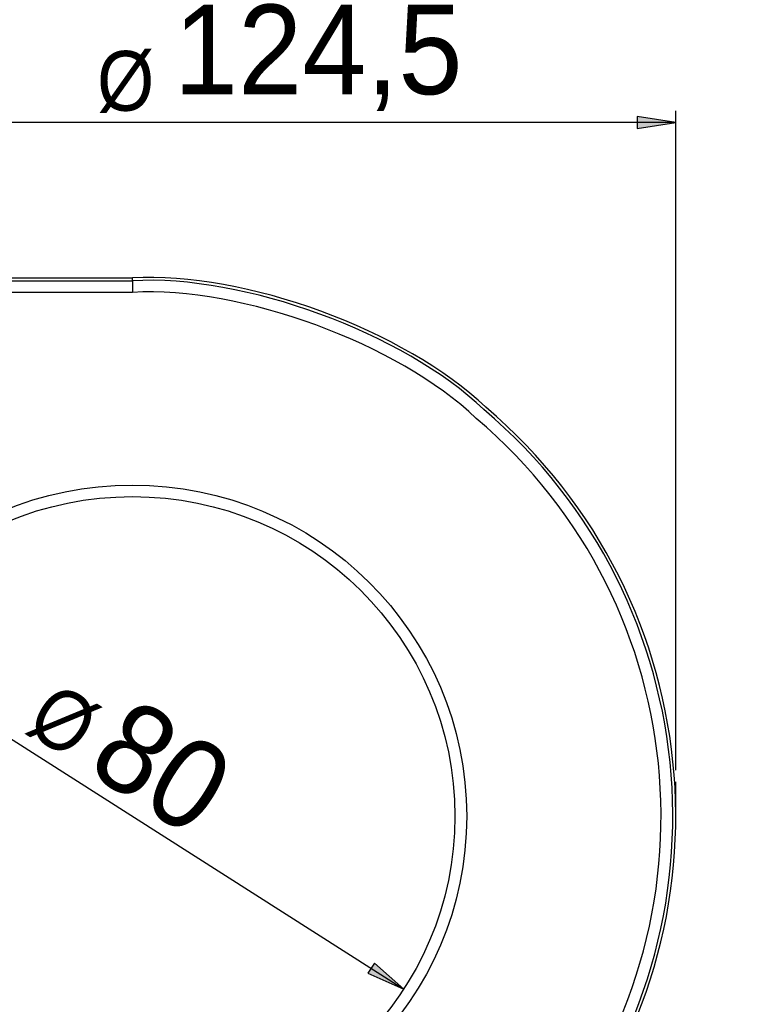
# Model space of a CAD drawing. Extents: x 81 to 182, y -154 to -33.
# Tile 9 of 9: x 147 to 182, y -81 to -33. Entities that reach past the tile are written whole.
import ezdxf

# ---------------------------------------------------------------- set-up
doc = ezdxf.new("R2010")
doc.units = 0
doc.layers.add('CAPA_1', color=7, linetype='CONTINUOUS')

# ---------------------------------------------------------------- blocks, each defined once
blk = doc.blocks.new('*U59')
at = {"layer": 'CAPA_1', "color": 7}
blk.add_solid([(176.547, -38.379), (176.547, -37.81), (178.414, -38.094)], dxfattribs=at)
blk = doc.blocks.new('BLOCK_2')
at = {"layer": 'CAPA_1'}
blk.add_lwpolyline([(178.414, -38.094), (176.547, -37.81), (176.547, -38.379), (178.414, -38.094)], dxfattribs=at)
at = {"layer": 'CAPA_1', "color": 7}
blk.add_blockref('*U59', (0, 0), dxfattribs=at)
blk = doc.blocks.new('BLOCK_4')
at = {"layer": 'CAPA_1'}
blk.add_lwpolyline([(178.414, -69.306), (178.414, -37.534)], dxfattribs=at)
blk = doc.blocks.new('BLOCK_6')
at = {"layer": 'CAPA_1'}
blk.add_lwpolyline([(178.414, -38.094), (126.027, -38.094)], dxfattribs=at)
blk = doc.blocks.new('BLOCK_7')
at = {"layer": 'CAPA_1', "color": 7, "insert": (150.516, -37.635), "char_height": 2.87867, "attachment_point": 7}
blk.add_mtext('\\fCentury Gothic|b0|i0|c0|p34;\\W0.92158;Ø', dxfattribs=at)
blk = doc.blocks.new('BLOCK_8')
at = {"layer": 'CAPA_1', "color": 7, "insert": (154.225, -37.534), "char_height": 4.318, "attachment_point": 7}
blk.add_mtext('\\fArial|b0|i0|c0|p34;\\W0.92158;124,5', dxfattribs=at)
blk = doc.blocks.new('*U61')
at = {"layer": 'CAPA_1', "color": 7}
for points in [[(163.887, -79.236), (163.576, -79.099), (163.887, -78.62)], [(163.887, -79.236), (163.887, -78.62), (165.303, -79.859)]]:
    blk.add_solid(points, dxfattribs=at)
blk = doc.blocks.new('BLOCK_9')
at = {"layer": 'CAPA_1'}
blk.add_lwpolyline([(165.303, -79.859), (163.887, -78.62), (163.576, -79.099), (165.303, -79.859)], dxfattribs=at)
at = {"layer": 'CAPA_1', "color": 7}
blk.add_blockref('*U61', (0, 0), dxfattribs=at)
blk = doc.blocks.new('BLOCK_11')
at = {"layer": 'CAPA_1'}
blk.add_lwpolyline([(139.139, -63.204), (165.303, -79.859)], dxfattribs=at)
blk = doc.blocks.new('BLOCK_12')
at = {"layer": 'CAPA_1', "color": 7, "insert": (146.91, -67.485), "char_height": 2.87856, "attachment_point": 7, "rotation": 327.5203}
blk.add_mtext('\\fCentury Gothic|b0|i0|c0|p34;\\W0.916548;Ø', dxfattribs=at)
blk = doc.blocks.new('BLOCK_13')
at = {"layer": 'CAPA_1', "color": 7, "insert": (149.87, -69.361), "char_height": 4.31784, "attachment_point": 7, "rotation": 327.5203}
blk.add_mtext('\\fArial|b0|i0|c0|p34;\\W0.916548;80', dxfattribs=at)

msp = doc.modelspace()

# ---------------------------------------------------------------- linework, layer by layer
at = {"layer": 'CAPA_1', "color": 7}
for points in [[(137.235, -45.582), (152.221, -45.582)], [(137.933, -45.724), (152.221, -45.724)], [(152.221, -45.724), (152.221, -45.582)], [(152.231, -46.284), (137.133, -46.284)]]:
    msp.add_lwpolyline(points, dxfattribs=at)
at = {"layer": 'CAPA_1'}
msp.add_lwpolyline([(178.414, -71.532), (178.414, -69.866)], dxfattribs=at)
at = {"layer": 'CAPA_1', "color": 7}
for points, knots in [([(172.116, -88.411), (181.526, -77.526), (180.246, -61.144), (169.259, -51.822), (165.379, -48.113), (157.603, -45.265), (152.221, -45.582)], [0, 0, 0, 0, 1, 1, 1, 2, 2, 2, 2]), ([(172.007, -88.319), (181.365, -77.493), (180.093, -61.201), (169.166, -51.93), (165.307, -48.241), (157.574, -45.409), (152.221, -45.724)], [0, 0, 0, 0, 1, 1, 1, 2, 2, 2, 2]), ([(152.221, -45.724), (152.221, -45.725), (152.221, -45.726), (152.221, -45.729), (152.221, -45.731), (152.221, -45.735), (152.221, -45.741), (152.221, -45.746), (152.221, -45.752), (152.221, -45.759), (152.222, -45.766), (152.222, -45.775), (152.222, -45.784), (152.222, -45.794), (152.222, -45.804), (152.223, -45.816), (152.223, -45.827), (152.223, -45.84), (152.223, -45.853), (152.223, -45.866), (152.224, -45.881), (152.224, -45.896), (152.224, -45.911), (152.224, -45.927), (152.224, -45.944), (152.225, -45.96), (152.225, -45.978), (152.226, -45.995), (152.226, -46.013), (152.226, -46.032), (152.226, -46.051), (152.227, -46.07), (152.227, -46.09), (152.227, -46.11), (152.228, -46.13), (152.228, -46.15), (152.228, -46.171), (152.229, -46.189), (152.229, -46.208), (152.229, -46.227), (152.23, -46.246), (152.23, -46.265), (152.231, -46.284)], [0, 0, 0, 0, 1, 1, 1, 2, 2, 2, 3, 3, 3, 4, 4, 4, 5, 5, 5, 6, 6, 6, 7, 7, 7, 8, 8, 8, 9, 9, 9, 10, 10, 10, 11, 11, 11, 12, 12, 12, 13, 13, 13, 14, 14, 14, 14]), ([(171.578, -87.954), (180.733, -77.363), (179.488, -61.425), (168.798, -52.355), (165.025, -48.748), (157.464, -45.978), (152.231, -46.284)], [0, 0, 0, 0, 1, 1, 1, 2, 2, 2, 2]), ([(168.336, -71.532), (168.336, -62.715), (161.121, -55.567), (152.221, -55.567), (143.32, -55.567), (136.106, -62.715), (136.106, -71.532), (136.106, -80.349), (143.32, -87.497), (152.221, -87.497), (161.121, -87.497), (168.336, -80.349), (168.336, -71.532), (168.336, -71.532), (168.336, -71.532), (168.336, -71.532)], [0, 0, 0, 0, 1, 1, 1, 2, 2, 2, 3, 3, 3, 4, 4, 4, 5, 5, 5, 5]), ([(167.77, -71.532), (167.77, -63.024), (160.809, -56.127), (152.221, -56.127), (143.633, -56.127), (136.671, -63.024), (136.671, -71.532), (136.671, -80.04), (143.633, -86.937), (152.221, -86.937), (160.809, -86.937), (167.77, -80.04), (167.77, -71.532), (167.77, -71.532), (167.77, -71.532), (167.77, -71.532)], [0, 0, 0, 0, 1, 1, 1, 2, 2, 2, 3, 3, 3, 4, 4, 4, 5, 5, 5, 5])]:
    msp.add_open_spline(points, degree=3, knots=knots, dxfattribs=at)

# ---------------------------------------------------------------- block references
at = {"layer": 'CAPA_1'}
for name in ['BLOCK_8', 'BLOCK_7', 'BLOCK_2', 'BLOCK_4', 'BLOCK_6', 'BLOCK_11', 'BLOCK_12', 'BLOCK_13', 'BLOCK_9']:
    msp.add_blockref(name, (0, 0), dxfattribs=at)

doc.saveas('drawing.dxf')
